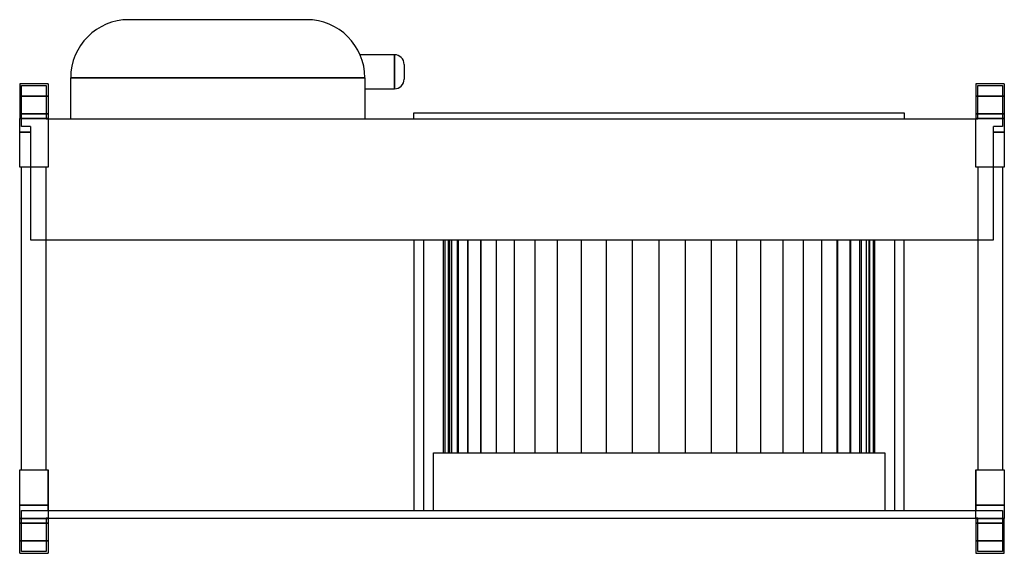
# Model space of a CAD drawing. Header units: millimetres. Extents: x -506 to 1, y -121 to 154.
import ezdxf

# ---------------------------------------------------------------- set-up
doc = ezdxf.new("R2010")
doc.units = ezdxf.units.MM
doc.layers.add('HIDDEN', color=7, linetype='Continuous')
doc.layers.add('THICK', color=7, linetype='Continuous')

msp = doc.modelspace()

# ---------------------------------------------------------------- linework, layer by layer
at = {"layer": 'HIDDEN'}
for p, q in [((-449.75, 154), (-449.75, 154)), ((-358.25, 154), (-358.25, 154)), ((-313.05, 127.15), (-313.05, 135.95)), ((-313.05, 127.15), (-313.05, 135.95)), ((-313.05, 135.95), (-313.05, 127.15)), ((-313.05, 118.35), (-313.05, 127.15)), ((-313.05, 118.35), (-313.05, 127.15)), ((-313.05, 127.15), (-313.05, 118.35)), ((-479.75, 124), (-328.25, 124)), ((-479.75, 124), (-479.75, 124)), ((-328.25, 124), (-328.25, 124)), ((-328.25, 124), (-328.25, 124)), ((-328.25, 124), (-328.25, 124)), ((-506, 121), (-506, 121)), ((-506, 121), (-506, 121)), ((-505, 120), (-492.38, 120)), ((-505, 99), (-505, 120)), ((-505, 120), (-505, 120)), ((-492.38, 120), (-492.38, 102.96)), ((-492.38, 120), (-492.38, 120)), ((-491.38, 121), (-491.38, 121)), ((-491.38, 121), (-491.38, 121)), ((-13.63, 121), (-13.63, 121)), ((-13.63, 121), (-13.63, 121)), ((-12.63, 120), (0, 120)), ((-12.63, 102.96), (-12.63, 120)), ((-12.63, 120), (-12.63, 120)), ((0, 120), (0, 99)), ((0, 120), (0, 120)), ((1, 121), (1, 121)), ((1, 121), (1, 121)), ((-491.38, 114.5), (-506, 114.5)), ((-506, 114.5), (-491.38, 114.5)), ((-13.63, 114.5), (1, 114.5)), ((1, 114.5), (-13.63, 114.5)), ((-506, 105.5), (-491.38, 105.5)), ((-491.38, 105.5), (-506, 105.5)), ((-506, 103), (-491.38, 103)), ((-492.38, 102.96), (-491.38, 102.96)), ((-492.38, 102.96), (-492.38, 102.96)), ((-491.38, 102.96), (-491.38, 102.96)), ((-491.38, 102.96), (-491.38, 102.96)), ((-479.75, 102.96), (-479.75, 102.96)), ((-328.25, 102.96), (-328.25, 102.96)), ((1, 105.5), (-13.63, 105.5)), ((-13.63, 102.96), (-12.63, 102.96)), ((-13.63, 102.96), (-13.63, 102.96)), ((-13.63, 105.5), (1, 105.5)), ((-13.63, 103), (1, 103)), ((-13.63, 102.96), (-13.63, 102.96)), ((-12.63, 102.96), (-12.63, 102.96)), ((-500.38, 99), (-505, 99)), ((-505, 99), (-505, 99)), ((-500.38, 99), (-500.38, 96.1)), ((-500.38, 99), (-500.38, 99)), ((-4.63, 99), (-4.63, 99)), ((-4.63, 96.1), (-4.63, 99)), ((0, 99), (-4.63, 99)), ((0, 99), (0, 99)), ((-500.38, 96.1), (-506, 96.1)), ((-506, 96.1), (-500.38, 96.1)), ((-500.38, 96.1), (-506, 96.1)), ((-500.38, 96.1), (-500.38, 78)), ((-4.63, 96.1), (1, 96.1)), ((1, 96.1), (-4.63, 96.1)), ((-4.63, 78), (-4.63, 96.1)), ((1, 96.1), (-4.63, 96.1)), ((-506, 78), (-506, 78)), ((-506, 78), (-506, 78)), ((-505, 78), (-505, 78)), ((-505, 78), (-505, 78)), ((-500.38, 78), (-500.38, 40.6)), ((-500.38, 78), (-500.38, 78)), ((-500.38, 78), (-500.38, 78)), ((-492.38, 78), (-492.38, 78)), ((-492.38, 78), (-492.38, 78)), ((-491.38, 78), (-491.38, 78)), ((-491.38, 78), (-491.38, 78)), ((-13.63, 78), (-13.63, 78)), ((-13.63, 78), (-13.63, 78)), ((-12.63, 78), (-12.63, 78)), ((-12.63, 78), (-12.63, 78)), ((-4.63, 78), (-4.63, 78)), ((-4.63, 40.6), (-4.63, 78)), ((-4.63, 78), (-4.63, 78)), ((0, 78), (0, 78)), ((0, 78), (0, 78)), ((1, 78), (1, 78)), ((1, 78), (1, 78)), ((-500.38, 40.6), (-500.38, 40.6)), ((-500.38, 40.6), (-4.63, 40.6)), ((-303, 40.6), (-303, -99)), ((-297.95, -99), (-297.95, 40.6)), ((-287.85, -69.3), (-287.85, 40.6)), ((-287.05, 40.6), (-287.05, -69.3)), ((-287.05, 40.6), (-287.05, -69.3)), ((-285.2, 40.6), (-285.2, -69.3)), ((-285.2, -69.3), (-285.2, 40.6)), ((-284.68, 40.6), (-284.68, -69.3)), ((-284.68, 40.6), (-284.68, -69.3)), ((-283.49, -69.3), (-283.49, 40.6)), ((-283.49, -69.3), (-283.49, 40.6)), ((-280.76, 40.6), (-280.76, -69.3)), ((-280.76, 40.6), (-280.76, -69.3)), ((-280.09, -69.3), (-280.09, 40.6)), ((-280.09, -69.3), (-280.09, 40.6)), ((-275.36, 40.6), (-275.36, -69.3)), ((-275.36, 40.6), (-275.36, -69.3)), ((-275.07, -69.3), (-275.07, 40.6)), ((-275.07, -69.3), (-275.07, 40.6)), ((-268.56, 40.6), (-268.56, -69.3)), ((-268.56, 40.6), (-268.56, -69.3)), ((-268.5, -69.3), (-268.5, 40.6)), ((-268.5, -69.3), (-268.5, 40.6)), ((-260.48, -69.3), (-260.48, 40.6)), ((-260.48, -69.3), (-260.48, 40.6)), ((-251.13, -69.3), (-251.13, 40.6)), ((-251.13, -69.3), (-251.13, 40.6)), ((-240.62, -69.3), (-240.62, 40.6)), ((-240.62, -69.3), (-240.62, 40.6)), ((-229.1, -69.3), (-229.1, 40.6)), ((-229.1, -69.3), (-229.1, 40.6)), ((-216.75, -69.3), (-216.75, 40.6)), ((-216.75, -69.3), (-216.75, 40.6)), ((-203.77, -69.3), (-203.77, 40.6)), ((-203.77, -69.3), (-203.77, 40.6)), ((-190.37, -69.3), (-190.37, 40.6)), ((-190.37, -69.3), (-190.37, 40.6)), ((-176.75, -69.3), (-176.75, 40.6)), ((-176.75, -69.3), (-176.75, 40.6)), ((-163.13, -69.3), (-163.13, 40.6)), ((-163.13, -69.3), (-163.13, 40.6)), ((-149.73, -69.3), (-149.73, 40.6)), ((-149.73, -69.3), (-149.73, 40.6)), ((-136.75, -69.3), (-136.75, 40.6)), ((-136.75, -69.3), (-136.75, 40.6)), ((-124.4, -69.3), (-124.4, 40.6)), ((-124.4, -69.3), (-124.4, 40.6)), ((-112.88, -69.3), (-112.88, 40.6)), ((-112.88, -69.3), (-112.88, 40.6)), ((-102.37, -69.3), (-102.37, 40.6)), ((-102.37, -69.3), (-102.37, 40.6)), ((-93.02, -69.3), (-93.02, 40.6)), ((-93.02, -69.3), (-93.02, 40.6)), ((-85, -69.3), (-85, 40.6)), ((-85, -69.3), (-85, 40.6)), ((-84.94, 40.6), (-84.94, -69.3)), ((-84.94, 40.6), (-84.94, -69.3)), ((-78.43, -69.3), (-78.43, 40.6)), ((-78.43, -69.3), (-78.43, 40.6)), ((-78.14, 40.6), (-78.14, -69.3)), ((-78.14, 40.6), (-78.14, -69.3)), ((-73.41, -69.3), (-73.41, 40.6)), ((-73.41, -69.3), (-73.41, 40.6)), ((-72.74, 40.6), (-72.74, -69.3)), ((-72.74, 40.6), (-72.74, -69.3)), ((-70.01, -69.3), (-70.01, 40.6)), ((-70.01, -69.3), (-70.01, 40.6)), ((-68.82, 40.6), (-68.82, -69.3)), ((-68.82, 40.6), (-68.82, -69.3)), ((-68.3, -69.3), (-68.3, 40.6)), ((-68.3, -69.3), (-68.3, 40.6)), ((-66.45, 40.6), (-66.45, -69.3)), ((-66.45, 40.6), (-66.45, -69.3)), ((-65.65, -69.3), (-65.65, 40.6)), ((-55.55, 40.6), (-55.55, -99)), ((-50.5, -99), (-50.5, 40.6)), ((-4.63, 40.6), (-4.63, 40.6)), ((-292.9, -69.3), (-60.6, -69.3)), ((-292.9, -99), (-292.9, -69.3)), ((-60.6, -69.3), (-60.6, -99)), ((-506, -78), (-506, -78)), ((-506, -78), (-506, -78)), ((-505, -78), (-505, -78)), ((-505, -78), (-505, -78)), ((-492.38, -78), (-492.38, -78)), ((-492.38, -78), (-492.38, -78)), ((-491.38, -99), (-491.38, -78)), ((-491.38, -78), (-491.38, -78)), ((-491.38, -78), (-491.38, -78)), ((-491.38, -78), (-491.38, -78)), ((-491.38, -78), (-491.38, -78)), ((-13.63, -78), (-13.63, -99)), ((-13.63, -78), (-13.63, -78)), ((-13.63, -78), (-13.63, -78)), ((-13.63, -78), (-13.63, -78)), ((-13.63, -78), (-13.63, -78)), ((-12.63, -78), (-12.63, -78)), ((-12.63, -78), (-12.63, -78)), ((0, -78), (0, -78)), ((0, -78), (0, -78)), ((1, -78), (1, -78)), ((1, -78), (1, -78)), ((-491.38, -96.1), (-506, -96.1)), ((-506, -96.1), (-491.38, -96.1)), ((-506, -96.1), (-491.38, -96.1)), ((1, -96.1), (-13.63, -96.1)), ((-13.63, -96.1), (1, -96.1)), ((-13.63, -96.1), (1, -96.1)), ((-505, -99), (-505, -99)), ((-505, -99), (-491.38, -99)), ((-505, -120), (-505, -99)), ((-491.38, -99), (-13.63, -99)), ((-491.38, -99), (-491.38, -99)), ((-491.38, -99), (-491.38, -99)), ((-13.63, -99), (-13.63, -99)), ((-13.63, -99), (0, -99)), ((-13.63, -99), (-13.63, -99)), ((0, -99), (0, -99)), ((0, -99), (0, -120)), ((-491.38, -103), (-506, -103)), ((-506, -105.5), (-491.38, -105.5)), ((-491.38, -105.5), (-506, -105.5)), ((-492.38, -102.96), (-492.38, -102.96)), ((-492.38, -102.96), (-492.38, -120)), ((-491.38, -102.96), (-492.38, -102.96)), ((-491.38, -102.96), (-491.38, -102.96)), ((-491.38, -102.96), (-491.38, -102.96)), ((-12.63, -102.96), (-13.63, -102.96)), ((-13.63, -102.96), (-13.63, -102.96)), ((-13.63, -105.5), (1, -105.5)), ((-13.63, -102.96), (-13.63, -102.96)), ((1, -103), (-13.63, -103)), ((1, -105.5), (-13.63, -105.5)), ((-12.63, -102.96), (-12.63, -102.96)), ((-12.63, -120), (-12.63, -102.96)), ((-491.38, -114.5), (-506, -114.5)), ((-506, -114.5), (-491.38, -114.5)), ((1, -114.5), (-13.63, -114.5)), ((-13.63, -114.5), (1, -114.5)), ((-506, -121), (-506, -121)), ((-506, -121), (-506, -121)), ((-505, -120), (-505, -120)), ((-492.38, -120), (-505, -120)), ((-492.38, -120), (-492.38, -120)), ((-491.38, -121), (-491.38, -121)), ((-491.38, -121), (-491.38, -121)), ((-13.63, -121), (-13.63, -121)), ((-13.63, -121), (-13.63, -121)), ((-12.63, -120), (-12.63, -120)), ((0, -120), (-12.63, -120)), ((0, -120), (0, -120)), ((1, -121), (1, -121)), ((1, -121), (1, -121))]:
    msp.add_line(p, q, dxfattribs=at)
at = {"layer": 'THICK'}
for p, q in [((-358.25, 154), (-449.75, 154)), ((-313.05, 135.95), (-330.73, 135.95)), ((-313.05, 135.95), (-313.05, 127.15)), ((-313.05, 127.15), (-313.05, 118.35)), ((-308.05, 130.95), (-308.05, 127.15)), ((-308.05, 127.15), (-308.05, 123.35)), ((-479.75, 102.96), (-479.75, 124)), ((-328.25, 124), (-479.75, 124)), ((-328.25, 124), (-328.25, 102.96)), ((-491.38, 121), (-506, 121)), ((-506, 121), (-506, 103)), ((-491.38, 121), (-491.38, 103)), ((-328.25, 118.35), (-313.05, 118.35)), ((-13.63, 121), (-13.63, 103)), ((1, 121), (-13.63, 121)), ((1, 121), (1, 103)), ((-491.38, 103), (-506, 103)), ((-506, 78), (-506, 103)), ((-491.38, 103), (-491.38, 78)), ((-491.38, 102.96), (-13.63, 102.96)), ((-303, 105.96), (-50.5, 105.96)), ((-303, 102.96), (-303, 105.96)), ((-50.5, 105.96), (-50.5, 102.96)), ((-13.63, 78), (-13.63, 103)), ((1, 103), (-13.63, 103)), ((1, 103), (1, 78)), ((-491.38, 78), (-506, 78)), ((-505, -78), (-505, 78)), ((-492.38, -78), (-492.38, 78)), ((1, 78), (-13.63, 78)), ((-12.63, 78), (-12.63, -78)), ((0, 78), (0, -78)), ((-506, -103), (-506, -78)), ((-506, -78), (-491.38, -78)), ((-491.38, -78), (-491.38, -103)), ((-13.63, -78), (1, -78)), ((-13.63, -103), (-13.63, -78)), ((1, -78), (1, -103)), ((-506, -103), (-491.38, -103)), ((-506, -121), (-506, -103)), ((-491.38, -102.96), (-13.63, -102.96)), ((-491.38, -103), (-491.38, -121)), ((-13.63, -103), (-13.63, -121)), ((-13.63, -103), (1, -103)), ((1, -121), (1, -103)), ((-506, -121), (-491.38, -121)), ((-13.63, -121), (1, -121))]:
    msp.add_line(p, q, dxfattribs=at)
for centre, start, end in [((-313.05, 130.95), 359.9999, 89.9999), ((-313.05, 123.35), 270.0001, 0)]:
    msp.add_arc(centre, 5, start, end, dxfattribs=at)
for centre, major_axis in [((-449.75, 124), (-30, 0)), ((-358.25, 124), (0, 30))]:
    msp.add_ellipse(centre, major_axis=major_axis, ratio=1, start_param=-1.570796, end_param=0, dxfattribs=at)

doc.saveas('drawing.dxf')
